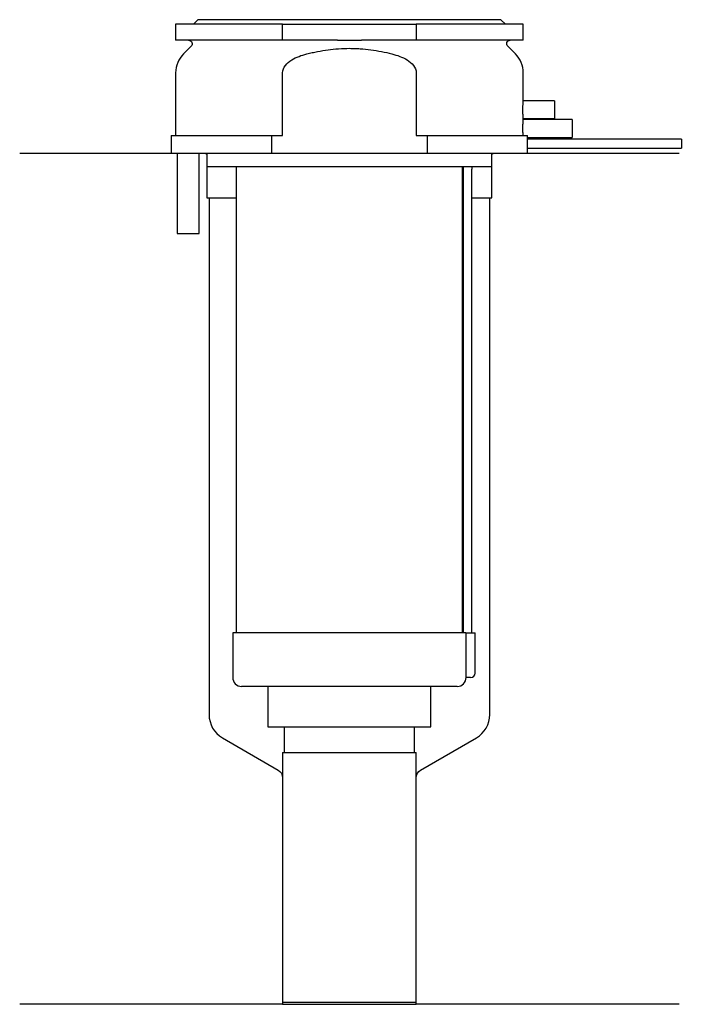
# Model space of a CAD drawing. Header units: millimetres. Extents: x 21 to 95, y 174 to 284.
import ezdxf

# ---------------------------------------------------------------- set-up
doc = ezdxf.new("R2010")
doc.units = ezdxf.units.MM
doc.layers.add('201', color=7, linetype='Continuous')
doc.layers.add('30', color=7, linetype='Continuous')

msp = doc.modelspace()

# ---------------------------------------------------------------- linework, layer by layer
at = {"layer": '201', "color": 113}
for p, q in [((37.53, 269.31), (20.53, 269.31)), ((41.43, 269.31), (41.53, 269.21)), ((41.53, 269.21), (41.53, 264.31)), ((73.53, 269.21), (73.63, 269.31)), ((73.53, 264.31), (73.53, 269.21)), ((94.53, 269.31), (77.53, 269.31)), ((41.53, 264.31), (41.78, 264.31)), ((41.78, 264.31), (44.83, 264.31)), ((41.78, 264.31), (41.78, 206.34)), ((70.23, 264.31), (70.28, 264.31)), ((71.28, 264.31), (73.28, 264.31)), ((73.28, 264.31), (73.53, 264.31)), ((73.28, 206.34), (73.28, 264.31)), ((43.28, 203.74), (49.53, 200.13)), ((65.52, 200.13), (71.78, 203.74)), ((50.03, 199.26), (50.03, 173.84)), ((65.02, 173.84), (65.02, 199.26)), ((50.03, 173.84), (20.53, 173.84)), ((50.03, 173.84), (65.02, 173.84)), ((94.53, 173.84), (65.02, 173.84))]:
    msp.add_line(p, q, dxfattribs=at)
for centre, start, end in [((44.78, 206.34), 180, 240), ((70.28, 206.34), 300, 360)]:
    msp.add_arc(centre, 3, start, end, dxfattribs=at)
at = {"layer": '201', "color": 113, "extrusion": (0, 0, -1)}
for centre, start, end in [((-49.03, 199.26), 120, 180), ((-66.02, 199.26), 0, 60)]:
    msp.add_arc(centre, 1, start, end, dxfattribs=at)
at = {"layer": '30', "color": 113}
for p, q in [((40.53, 284.31), (40.03, 283.81)), ((74.53, 284.31), (40.53, 284.31)), ((75.03, 283.81), (74.53, 284.31)), ((38.03, 283.81), (38.03, 282.01)), ((50.03, 283.81), (38.03, 283.81)), ((50.03, 282.01), (50.03, 283.81)), ((50.03, 283.81), (65.03, 283.81)), ((65.03, 283.81), (65.03, 282.01)), ((77.03, 283.81), (65.03, 283.81)), ((77.03, 282.01), (77.03, 283.81)), ((50.03, 282.01), (38.03, 282.01)), ((56.18, 282.01), (50.03, 282.01)), ((65.03, 282.01), (58.87, 282.01)), ((77.03, 282.01), (65.03, 282.01)), ((39.76, 281.33), (38.9, 280.48)), ((76.15, 280.48), (75.29, 281.33)), ((38.03, 278.35), (38.03, 271.31)), ((50.03, 271.31), (50.03, 278.35)), ((65.03, 278.35), (65.03, 271.31)), ((77.03, 275.2), (77.03, 278.35)), ((80.53, 275.21), (77.02, 275.21)), ((80.53, 275.21), (80.53, 273.21)), ((82.53, 273.11), (77.02, 273.11)), ((77.03, 273.1), (77.03, 273.21)), ((77.03, 273.21), (80.53, 273.21)), ((82.53, 273.11), (82.53, 271.11)), ((37.53, 271.31), (48.81, 271.31)), ((37.53, 271.31), (37.53, 269.31)), ((48.81, 269.31), (48.81, 271.31)), ((48.81, 271.31), (50.03, 271.31)), ((65.03, 271.31), (66.24, 271.31)), ((66.24, 271.31), (66.24, 269.31)), ((66.24, 271.31), (77.52, 271.31)), ((77.53, 270.91), (77.53, 271.11)), ((77.53, 271.11), (82.53, 271.11)), ((94.78, 270.91), (77.53, 270.91)), ((94.78, 270.91), (94.78, 269.91)), ((77.53, 269.31), (77.53, 269.91)), ((77.53, 269.91), (94.78, 269.91)), ((48.81, 269.31), (37.53, 269.31)), ((38.18, 269.31), (38.18, 260.31)), ((40.68, 260.31), (40.68, 269.31)), ((41.53, 269.31), (41.53, 267.81)), ((66.24, 269.31), (48.81, 269.31)), ((77.53, 269.31), (66.24, 269.31)), ((73.53, 267.81), (73.53, 269.31)), ((73.53, 267.81), (41.53, 267.81)), ((44.83, 267.81), (44.83, 215.51)), ((70.23, 215.51), (70.23, 267.81)), ((70.28, 267.41), (70.28, 215.51)), ((71.28, 215.51), (71.28, 267.41)), ((38.18, 260.31), (40.68, 260.31)), ((70.6, 215.51), (44.43, 215.51)), ((44.43, 215.51), (44.43, 210.51)), ((70.6, 215.51), (70.6, 211.01)), ((70.6, 215.51), (71.63, 215.51)), ((71.63, 211.01), (71.63, 215.51)), ((71.13, 210.51), (70.62, 210.51)), ((69.63, 209.51), (45.43, 209.51)), ((48.38, 209.51), (48.38, 204.99)), ((66.68, 204.99), (66.68, 209.51)), ((48.38, 204.99), (66.68, 204.99)), ((50.22, 204.99), (50.22, 202.09)), ((64.83, 202.09), (64.83, 204.99)), ((50.03, 202.09), (65.02, 202.09)), ((50.03, 202.09), (50.03, 174.09)), ((65.02, 174.09), (65.02, 202.09)), ((50.03, 174.09), (65.02, 174.09))]:
    msp.add_line(p, q, dxfattribs=at)
at = {"layer": '30', "color": 113, "extrusion": (0, 0, -1)}
for centre, radius, start, end in [((-39.48, 281.61), 0.4, 90, 225), ((-75.58, 281.61), 0.4, -45, 90), ((-73.78, 267.41), 2.5, 0, 9.2085)]:
    msp.add_arc(centre, radius, start, end, dxfattribs=at)
at = {"layer": '30', "color": 113}
for centre, radius, start, end in [((41.03, 278.35), 3, 135, 180), ((74.03, 278.35), 3, 0, 45), ((73.78, 267.41), 3.5, 173.4209, 180), ((71.13, 211.01), 0.5, -90, 0), ((45.43, 210.51), 1, 180, 270), ((69.63, 210.51), 1, -90, 0)]:
    msp.add_arc(centre, radius, start, end, dxfattribs=at)
for points, knots in [([(56.18, 282.01), (56.63, 282.01), (57.08, 282.01), (57.63, 282.01), (57.75, 282.01), (57.97, 282.01), (58.08, 282.01), (58.42, 282.01), (58.64, 282.01), (58.87, 282.01)], [0, 0, 0, 0, 0.5, 0.5, 0.625, 0.625, 0.75, 0.75, 1, 1, 1, 1]), ([(52.76, 280.48), (52.95, 280.53), (53.15, 280.57), (53.54, 280.66), (53.74, 280.7), (54.33, 280.82), (54.73, 280.89), (55.92, 281.04), (56.72, 281.1), (57.73, 281.1), (57.93, 281.09), (58.33, 281.08), (58.54, 281.07), (59.14, 281.03), (59.54, 280.99), (60.74, 280.83), (61.52, 280.67), (62.3, 280.48)], [0, 0, 0, 0, 0.0625, 0.0625, 0.125, 0.125, 0.25, 0.25, 0.5, 0.5, 0.5625, 0.5625, 0.625, 0.625, 0.75, 0.75, 1, 1, 1, 1]), ([(50.03, 278.35), (50.03, 278.97), (50.53, 279.48), (51.58, 280.12), (52.16, 280.32), (52.76, 280.48)], [0, 0, 0, 0, 0.5, 0.5, 1, 1, 1, 1]), ([(62.3, 280.48), (62.89, 280.32), (63.48, 280.12), (64.53, 279.48), (65.03, 278.97), (65.03, 278.35)], [0, 0, 0, 0, 0.5, 0.5, 1, 1, 1, 1]), ([(77.03, 273.21), (77.03, 273.22), (77.03, 273.22), (77.02, 273.24), (77.02, 273.26), (77.02, 273.31), (77.02, 273.35), (77.02, 273.42), (77.01, 273.46), (77.01, 273.55), (77.01, 273.6), (77.01, 273.71), (77, 273.77), (77, 273.89), (77, 273.95), (77, 274.08), (77, 274.15), (77, 274.28), (77, 274.34), (77, 274.47), (77, 274.53), (77, 274.66), (77.01, 274.71), (77.01, 274.82), (77.01, 274.87), (77.01, 274.97), (77.02, 275.01), (77.02, 275.08), (77.02, 275.11), (77.02, 275.16), (77.02, 275.18), (77.02, 275.2), (77.03, 275.21), (77.03, 275.22), (77.03, 275.21), (77.03, 275.21)], [0, 0, 0, 0, 0.062478, 0.062478, 0.124957, 0.124957, 0.187435, 0.187435, 0.249913, 0.249913, 0.312392, 0.312392, 0.37487, 0.37487, 0.437348, 0.437348, 0.499827, 0.499827, 0.562305, 0.562305, 0.624783, 0.624783, 0.687262, 0.687262, 0.74974, 0.74974, 0.812218, 0.812218, 0.874697, 0.874697, 0.937175, 0.937175, 0.999653, 0.999653, 1, 1, 1, 1]), ([(77.02, 271.31), (77.01, 271.34), (77.01, 271.38), (77.01, 271.45), (77.01, 271.49), (77.01, 271.58), (77.01, 271.62), (77, 271.72), (77, 271.77), (77, 271.86), (77, 271.92), (77, 272.02), (77, 272.07), (77, 272.17), (77, 272.23), (77, 272.33), (77, 272.38), (77, 272.48), (77, 272.53), (77.01, 272.62), (77.01, 272.66), (77.01, 272.79), (77.01, 272.86), (77.02, 272.95), (77.02, 272.98), (77.02, 273.03), (77.02, 273.05), (77.02, 273.08), (77.02, 273.09), (77.03, 273.11), (77.03, 273.11), (77.03, 273.12)], [0, 0, 0, 0, 0.062531, 0.062531, 0.125063, 0.125063, 0.187594, 0.187594, 0.250125, 0.250125, 0.312657, 0.312657, 0.375188, 0.375188, 0.437719, 0.437719, 0.500251, 0.500251, 0.562782, 0.562782, 0.625313, 0.625313, 0.750376, 0.750376, 0.812907, 0.812907, 0.875439, 0.875439, 0.93797, 0.93797, 1, 1, 1, 1]), ([(77.53, 271.11), (77.52, 271.13), (77.52, 271.2), (77.52, 271.25), (77.52, 271.31)], [0, 0, 0, 0, 0.500038, 1, 1, 1, 1]), ([(77.53, 269.91), (77.53, 269.93), (77.52, 269.94), (77.52, 269.96), (77.52, 269.98), (77.52, 270.02), (77.52, 270.04), (77.52, 270.11), (77.52, 270.16), (77.52, 270.28), (77.52, 270.35), (77.52, 270.45), (77.52, 270.48), (77.52, 270.54), (77.52, 270.57), (77.52, 270.63), (77.52, 270.66), (77.52, 270.72), (77.52, 270.74), (77.52, 270.79), (77.52, 270.81), (77.52, 270.85), (77.52, 270.86), (77.52, 270.89), (77.53, 270.9), (77.53, 270.91), (77.53, 270.91)], [0, 0, 0, 0, 0.124935, 0.124935, 0.187402, 0.187402, 0.249869, 0.249869, 0.374804, 0.374804, 0.499738, 0.499738, 0.562206, 0.562206, 0.624673, 0.624673, 0.68714, 0.68714, 0.749608, 0.749608, 0.812075, 0.812075, 0.874542, 0.874542, 0.937009, 1, 1, 1, 1]), ([(70.6, 211.01), (70.6, 210.96), (70.6, 210.9), (70.6, 210.8), (70.6, 210.75), (70.61, 210.66), (70.61, 210.62), (70.61, 210.56), (70.62, 210.54), (70.62, 210.53), (70.62, 210.52), (70.62, 210.51)], [0, 0, 0, 0, 0.208202, 0.208202, 0.416635, 0.416635, 0.625338, 0.625338, 0.835614, 0.835614, 1, 1, 1, 1])]:
    msp.add_open_spline(points, degree=3, knots=knots, dxfattribs=at)

doc.saveas('drawing.dxf')
